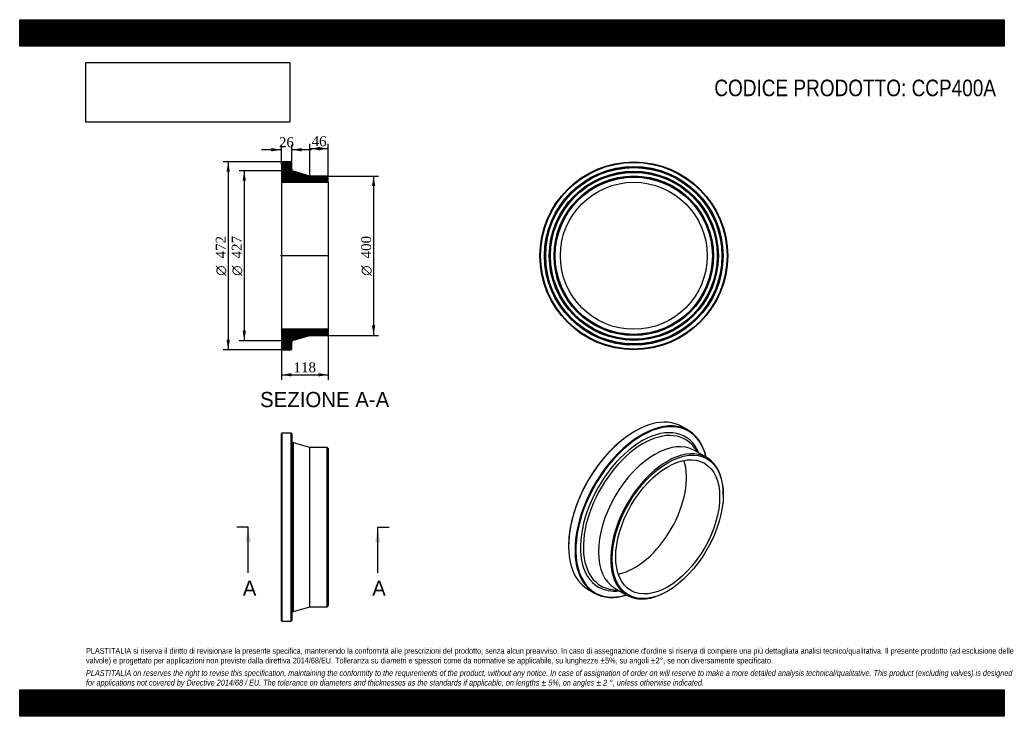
# Model space of a CAD drawing. Header units: millimetres. Extents: x 0 to 2475, y 0 to 1750.
import ezdxf
from ezdxf.enums import TextEntityAlignment as Align
from ezdxf.lldxf.tags import DXFTag

# ---------------------------------------------------------------- set-up
doc = ezdxf.new("R2010")
doc.units = ezdxf.units.MM
doc.header["$LTSCALE"] = 8.333333
for name, color, linetype in [('CCP400A', 7, 'Continuous'), ('Default', 7, 'Continuous'), ('DV4_Default', 7, 'Continuous')]:
    doc.layers.add(name, color=color, linetype=linetype)
doc.styles.add('SEACAD_Solid_Edge_ANSI', font='seans.ttf')
doc.styles.add('SEACAD_Solid_Edge_ANSI1_Symbols', font='semeca1.ttf')
doc.styles.add('SEACAD_Times_New_Roman', font='times.ttf')
tags = doc.linetypes.add('CENTER2', pattern=[28.575, 19.05, -3.175, 3.175, -3.175]).pattern_tags.tags
tags[10:11] = [DXFTag(74, 4), DXFTag(75, 0), DXFTag(340, '0'), DXFTag(46, 0.0), DXFTag(50, 0.0), DXFTag(44, 0.0), DXFTag(45, 0.0)]
tags[8:9] = [DXFTag(74, 4), DXFTag(75, 0), DXFTag(340, '0'), DXFTag(46, 0.0), DXFTag(50, 0.0), DXFTag(44, 0.0), DXFTag(45, 0.0)]
tags[6:7] = [DXFTag(74, 4), DXFTag(75, 0), DXFTag(340, '0'), DXFTag(46, 0.0), DXFTag(50, 0.0), DXFTag(44, 0.0), DXFTag(45, 0.0)]
tags[4:5] = [DXFTag(74, 4), DXFTag(75, 0), DXFTag(340, '0'), DXFTag(46, 0.0), DXFTag(50, 0.0), DXFTag(44, 0.0), DXFTag(45, 0.0)]
doc.dimstyles.new('ANSImm', dxfattribs={"dimtxt": 25, "dimasz": 25, "dimexe": 12.5, "dimexo": 0, "dimgap": 6.25, "dimtad": 1, "dimdsep": 46, "dimtxsty": 'SEACAD_Times_New_Roman', "dimblk1": '_SE_FILLED', "dimblk2": '_SE_FILLED', "dimsah": 1, "dimcen": 12.5, "dimazin": 0, "dimtfac": 0.85, "dimtdec": 3, "dimtofl": 0, "dimtmove": 0, "dimatfit": 3, "dimfxl": 1, "dimarcsym": 0})
picture_1 = doc.add_image_def('image1.jpg', size_in_pixel=(4302, 1260))

# ---------------------------------------------------------------- blocks, each defined once
blk = doc.blocks.new('SE')
at = {"layer": 'CCP400A', "color": 7, "linetype": 'Continuous'}
for p, q in [((659.2, 711.2), (657.7, 709.7)), ((657.7, 240.7), (657.7, 709.7)), ((659.2, 711.2), (659.2, 239.2)), ((682.2, 711.2), (659.2, 711.2)), ((682.2, 239.2), (682.2, 711.2)), ((683.7, 709.7), (682.2, 711.2)), ((683.7, 709.7), (683.7, 240.7)), ((688, 263), (688, 687.4)), ((729.7, 675.2), (688, 687.4)), ((729.7, 275.2), (729.7, 675.2)), ((773.2, 675.2), (729.7, 675.2)), ((773.2, 275.2), (773.2, 675.2)), ((775.7, 672.7), (773.2, 675.2)), ((775.7, 672.7), (775.7, 277.7)), ((688, 263), (729.7, 275.2)), ((729.7, 275.2), (773.2, 275.2)), ((773.2, 275.2), (775.7, 277.7)), ((657.7, 240.7), (659.2, 239.2)), ((659.2, 239.2), (682.2, 239.2)), ((682.2, 239.2), (683.7, 240.7))]:
    blk.add_line(p, q, dxfattribs=at)
for centre, start, end in [((689.7, 693.2), 180, 253.6442), ((689.7, 257.2), 106.3558, 180)]:
    blk.add_arc(centre, 6, start, end, dxfattribs=at)
blk = doc.blocks.new('SE1')
at = {"layer": 'CCP400A', "color": 7, "linetype": 'Continuous'}
for p, q in [((1680.8, 718.5), (1664.5, 727.9)), ((1546.5, 716.2), (1545.5, 715.6)), ((1706.9, 661.9), (1692.7, 678.8)), ((1727.1, 650.2), (1696.4, 667.9)), ((1768.5, 556.6), (1768.5, 558.6)), ((1379.6, 428.4), (1379.6, 427.2)), ((1428.5, 319.1), (1444.8, 309.7)), ((1485.1, 319.2), (1506.9, 315.5)), ((1496.4, 321.5), (1527.1, 303.8)), ((1627.1, 313.7), (1628.9, 314.7))]:
    blk.add_line(p, q, dxfattribs=at)
for centre, major_axis, start_param, end_param in [((1546.5, 523.5), (118, 204.4), 0, 3.141593), ((1562.8, 514.1), (-118, -204.4), 2.581974, 6.283185), ((1563.8, 513.5), (117.2, 203.1), 0, 3.690915), ((1563.8, 513.5), (-109, -188.8), 2.732455, 6.283185), ((1545.5, 524.1), (-117.2, -203.1), 3.926991, 5.497787), ((1566.9, 511.7), (-106.1, -183.8), 2.974146, 6.283185), ((1563.8, 513.5), (117.2, 203.1), 5.733863, 6.283185), ((1596.4, 494.7), (-100, -173.2), 3.141593, 6.283185), ((1627.1, 477), (-100, -173.2), 2.356194, 6.283185), ((1566.9, 511.7), (-106.1, -183.8), -3.350632, -3.309039), ((1545.5, 524.1), (-92.3, -160), 0.468728, 2.672864), ((1563.8, 513.5), (-109, -188.8), 0, 0.409138), ((1566.9, 511.7), (-106.1, -183.8), 0, 0.165315), ((1562.8, 514.1), (-118, -204.4), 0, 0.559619), ((1566.9, 511.7), (-106.1, -183.8), 0.165315, 0.20904), ((1627.1, 477), (-100, -173.2), 0, 0.785398)]:
    blk.add_ellipse(centre, major_axis=major_axis, ratio=0.57735, start_param=start_param, end_param=end_param, dxfattribs=at)
for major_axis in [(98.8, 171), (-92.3, -160)]:
    blk.add_ellipse((1628.9, 475.9), major_axis=major_axis, ratio=0.57735, dxfattribs=at)
blk = doc.blocks.new('SE2')
at = {"layer": 'CCP400A', "color": 7, "linetype": 'Continuous'}
for radius in [236, 234.5, 224.5, 223, 221.5, 212.5, 211, 209.5, 200.5, 199, 197.5, 184.7]:
    blk.add_circle((1543.7, 1156.9), radius, dxfattribs=at)
blk = doc.blocks.new('SE4')
at = {"color": 7, "linetype": 'Continuous', "style": 'SEACAD_Solid_Edge_ANSI'}
blk.add_text('A', height=38.3, dxfattribs=at).set_placement((560.8, 341), align=Align.TOP_LEFT)
blk = doc.blocks.new('SE5')
at = {"color": 7, "linetype": 'Continuous', "style": 'SEACAD_Solid_Edge_ANSI'}
blk.add_text('A', height=38.3, dxfattribs=at).set_placement((886.1, 341), align=Align.TOP_LEFT)
blk = doc.blocks.new('SEANNOT_GROUP')
at = {"linetype": 'Continuous'}
blk.add_hatch(color=7, dxfattribs=at).paths.add_polyline_path([(581, 436.9), (574.6, 475.2), (568.2, 436.9)])
at = {"color": 7, "linetype": 'Continuous'}
blk.add_lwpolyline([(574.6, 360.2), (574.6, 475.2)], dxfattribs=at)
blk = doc.blocks.new('SEANNOT_GROUP1')
at = {"linetype": 'Continuous'}
blk.add_hatch(color=7, dxfattribs=at).paths.add_polyline_path([(906.3, 436.9), (899.9, 475.2), (893.5, 436.9)])
at = {"color": 7, "linetype": 'Continuous'}
blk.add_lwpolyline([(899.9, 360.2), (899.9, 475.2)], dxfattribs=at)
blk = doc.blocks.new('SE3')
at = {"layer": 'Default', "color": 7, "linetype": 'CENTER2'}
for p, q in [((574.6, 475.2), (545.8, 475.2)), ((899.9, 475.2), (928.7, 475.2))]:
    blk.add_line(p, q, dxfattribs=at)
at = {"layer": 'Default', "color": 7, "linetype": 'CENTER2', "const_width": 0.0001}
blk.add_lwpolyline([(574.6, 475.2), (899.9, 475.2)], dxfattribs=at)
at = {"layer": 'Default'}
for name in ['SEANNOT_GROUP', 'SEANNOT_GROUP1', 'SE4', 'SE5']:
    blk.add_blockref(name, (0, 0), dxfattribs=at)
blk = doc.blocks.new('SE6')
at = {"layer": 'CCP400A', "linetype": 'Continuous'}
h = blk.add_hatch(dxfattribs=at)
h.set_pattern_fill('LINE', scale=0.629921, angle=45, style=0)
edge = h.paths.add_edge_path()
edge.add_line((773.2, 1356.9), (729.7, 1356.9))
edge.add_line((729.7, 1356.9), (688, 1369.1))
edge.add_arc((689.7, 1374.9), 6, 180, 253.6442, ccw=False)
edge.add_line((683.7, 1374.9), (683.7, 1391.4))
edge.add_line((683.7, 1391.4), (682.2, 1392.9))
edge.add_line((682.2, 1392.9), (659.2, 1392.9))
edge.add_line((659.2, 1392.9), (657.7, 1391.4))
edge.add_line((657.7, 1391.4), (657.7, 1381.4))
edge.add_line((657.7, 1381.4), (658.8, 1379.9))
edge.add_line((658.8, 1379.9), (657.7, 1378.4))
edge.add_line((657.7, 1378.4), (657.7, 1369.4))
edge.add_line((657.7, 1369.4), (658.8, 1367.9))
edge.add_line((658.8, 1367.9), (657.7, 1366.4))
edge.add_line((657.7, 1366.4), (657.7, 1357.4))
edge.add_line((657.7, 1357.4), (658.8, 1355.9))
edge.add_line((658.8, 1355.9), (657.7, 1354.4))
edge.add_line((657.7, 1354.4), (657.7, 1341.6))
edge.add_line((657.7, 1341.6), (775.7, 1341.6))
edge.add_line((775.7, 1341.6), (775.7, 1354.4))
edge.add_line((775.7, 1354.4), (773.2, 1356.9))
h = blk.add_hatch(dxfattribs=at)
h.set_pattern_fill('LINE', scale=0.629921, angle=45, style=0)
edge = h.paths.add_edge_path()
edge.add_line((775.7, 959.4), (775.7, 972.2))
edge.add_line((775.7, 972.2), (657.7, 972.2))
edge.add_line((657.7, 972.2), (657.7, 959.4))
edge.add_line((657.7, 959.4), (658.8, 957.9))
edge.add_line((658.8, 957.9), (657.7, 956.4))
edge.add_line((657.7, 956.4), (657.7, 947.4))
edge.add_line((657.7, 947.4), (658.8, 945.9))
edge.add_line((658.8, 945.9), (657.7, 944.4))
edge.add_line((657.7, 944.4), (657.7, 935.4))
edge.add_line((657.7, 935.4), (658.8, 933.9))
edge.add_line((658.8, 933.9), (657.7, 932.4))
edge.add_line((657.7, 932.4), (657.7, 922.4))
edge.add_line((657.7, 922.4), (659.2, 920.9))
edge.add_line((659.2, 920.9), (682.2, 920.9))
edge.add_line((682.2, 920.9), (683.7, 922.4))
edge.add_line((683.7, 922.4), (683.7, 938.9))
edge.add_arc((689.7, 938.9), 6, 106.3558, 180, ccw=False)
edge.add_line((688, 944.7), (729.7, 956.9))
edge.add_line((729.7, 956.9), (773.2, 956.9))
edge.add_line((773.2, 956.9), (775.7, 959.4))
at = {"layer": 'CCP400A', "color": 7, "linetype": 'Continuous'}
for p, q in [((657.7, 1391.4), (659.2, 1392.9)), ((657.7, 1391.4), (657.7, 1381.4)), ((682.2, 1392.9), (659.2, 1392.9)), ((682.2, 1392.9), (683.7, 1391.4)), ((683.7, 1374.9), (683.7, 1391.4)), ((657.7, 1381.4), (657.7, 1378.4)), ((657.7, 1381.4), (658.8, 1379.9)), ((658.8, 1379.9), (657.7, 1378.4)), ((657.7, 1378.4), (657.7, 1369.4)), ((657.7, 1369.4), (657.7, 1366.4)), ((657.7, 1369.4), (658.8, 1367.9)), ((658.8, 1367.9), (657.7, 1366.4)), ((657.7, 1366.4), (657.7, 1357.4)), ((729.7, 1356.9), (688, 1369.1)), ((657.7, 1357.4), (657.7, 1354.4)), ((657.7, 1357.4), (658.8, 1355.9)), ((658.8, 1355.9), (657.7, 1354.4)), ((657.7, 1354.4), (657.7, 1341.6)), ((657.7, 1341.6), (657.7, 972.2)), ((657.7, 1341.6), (775.7, 1341.6)), ((773.2, 1356.9), (729.7, 1356.9)), ((773.2, 1356.9), (775.7, 1354.4)), ((775.7, 1341.6), (775.7, 1354.4)), ((775.7, 1341.6), (775.7, 972.2)), ((775.7, 972.2), (657.7, 972.2)), ((657.7, 972.2), (657.7, 959.4)), ((775.7, 959.4), (775.7, 972.2)), ((657.7, 959.4), (657.7, 956.4)), ((657.7, 959.4), (658.8, 957.9)), ((658.8, 957.9), (657.7, 956.4)), ((657.7, 956.4), (657.7, 947.4)), ((657.7, 947.4), (657.7, 944.4)), ((657.7, 947.4), (658.8, 945.9)), ((658.8, 945.9), (657.7, 944.4)), ((657.7, 944.4), (657.7, 935.4)), ((688, 944.7), (729.7, 956.9)), ((729.7, 956.9), (773.2, 956.9)), ((775.7, 959.4), (773.2, 956.9)), ((657.7, 935.4), (657.7, 932.4)), ((657.7, 935.4), (658.8, 933.9)), ((658.8, 933.9), (657.7, 932.4)), ((657.7, 932.4), (657.7, 922.4)), ((659.2, 920.9), (657.7, 922.4)), ((659.2, 920.9), (682.2, 920.9)), ((683.7, 922.4), (682.2, 920.9)), ((683.7, 922.4), (683.7, 938.9))]:
    blk.add_line(p, q, dxfattribs=at)
for centre, start, end in [((689.7, 1374.9), 180, 253.6442), ((689.7, 938.9), 106.3558, 180)]:
    blk.add_arc(centre, 6, start, end, dxfattribs=at)
at = {"layer": 'DV4_Default', "color": 7, "linetype": 'CENTER2'}
for p, q in [((683.7, 1374.9), (683.7, 1370.4)), ((688, 1369.1), (683.7, 1370.4)), ((777.4, 1156.9), (655.9, 1156.9)), ((688, 944.7), (683.7, 943.4)), ((683.7, 938.9), (683.7, 943.4))]:
    blk.add_line(p, q, dxfattribs=at)
blk = doc.blocks.new('GDimGGroup')
at = {"layer": 'Default', "linetype": 'Continuous'}
for points in [[(520, 1367.9), (528.3, 1367.9), (524.1, 1392.9)], [(520, 945.9), (524.1, 920.9), (528.3, 945.9)]]:
    blk.add_hatch(color=7, dxfattribs=at).paths.add_polyline_path(points)
at = {"layer": 'Default', "color": 7, "linetype": 'Continuous'}
for p, q in [((670.7, 1392.9), (511.6, 1392.9)), ((524.1, 1392.9), (524.1, 920.9)), ((670.7, 920.9), (511.6, 920.9))]:
    blk.add_line(p, q, dxfattribs=at)
for s, style, p in [('472', 'SEACAD_Times_New_Roman', (492.9, 1150.2)), ('O', 'SEACAD_Solid_Edge_ANSI1_Symbols', (492.9, 1106.7))]:
    blk.add_text(s, height=25, rotation=90, dxfattribs=dict(at, style=style)).set_placement(p, align=Align.TOP_LEFT)
blk = doc.blocks.new('GDimGGroup1')
at = {"layer": 'Default', "linetype": 'Continuous'}
for points in [[(560.3, 1345.4), (568.6, 1345.4), (564.5, 1370.4)], [(560.3, 968.4), (564.5, 943.4), (568.6, 968.4)]]:
    blk.add_hatch(color=7, dxfattribs=at).paths.add_polyline_path(points)
at = {"layer": 'Default', "color": 7, "linetype": 'Continuous'}
for p, q in [((683.7, 1370.4), (552, 1370.4)), ((564.5, 1370.4), (564.5, 943.4)), ((683.7, 943.4), (552, 943.4))]:
    blk.add_line(p, q, dxfattribs=at)
for s, style, p in [('427', 'SEACAD_Times_New_Roman', (533.2, 1150.2)), ('O', 'SEACAD_Solid_Edge_ANSI1_Symbols', (533.2, 1106.7))]:
    blk.add_text(s, height=25, rotation=90, dxfattribs=dict(at, style=style)).set_placement(p, align=Align.TOP_LEFT)
blk = doc.blocks.new('GDimGGroup2')
at = {"layer": 'Default', "linetype": 'Continuous'}
for points in [[(893.8, 1331.9), (889.6, 1356.9), (885.4, 1331.9)], [(893.8, 981.9), (885.4, 981.9), (889.6, 956.9)]]:
    blk.add_hatch(color=7, dxfattribs=at).paths.add_polyline_path(points)
at = {"layer": 'Default', "color": 7, "linetype": 'Continuous'}
for p, q in [((773.2, 1356.9), (902.1, 1356.9)), ((889.6, 1356.9), (889.6, 956.9)), ((773.2, 956.9), (902.1, 956.9))]:
    blk.add_line(p, q, dxfattribs=at)
for s, style, p in [('400', 'SEACAD_Times_New_Roman', (858.3, 1150.2)), ('O', 'SEACAD_Solid_Edge_ANSI1_Symbols', (858.3, 1106.7))]:
    blk.add_text(s, height=25, rotation=90, dxfattribs=dict(at, style=style)).set_placement(p, align=Align.TOP_LEFT)
blk = doc.blocks.new('DMBLK61')
at = {"layer": 'Default', "linetype": 'Continuous'}
for points in [[(682.7, 853.7), (682.7, 862.1), (657.7, 857.9)], [(750.7, 853.7), (775.7, 857.9), (750.7, 862.1)]]:
    blk.add_hatch(color=7, dxfattribs=at).paths.add_polyline_path(points)
at = {"layer": 'Default', "color": 7, "linetype": 'Continuous'}
for p, q in [((657.7, 972.2), (657.7, 845.4)), ((775.7, 972.2), (775.7, 845.4)), ((657.7, 857.9), (775.7, 857.9))]:
    blk.add_line(p, q, dxfattribs=at)
at = {"layer": 'Default', "color": 7, "linetype": 'Continuous', "style": 'SEACAD_Times_New_Roman'}
blk.add_text('118', height=25, dxfattribs=at).set_placement((688.2, 889.2), align=Align.TOP_LEFT)
blk = doc.blocks.new('_SE_FILLED')
at = {"color": 0}
blk.add_line((0, 0), (-1, 0), dxfattribs=at)
blk.add_solid([(0, 0), (-1, -0.1665), (-1, 0.1665), (0, 0)], dxfattribs=at)
blk = doc.blocks.new('DMBLK62')
at = {"layer": 'Default', "linetype": 'Continuous'}
for points in [[(632.7, 1427.6), (632.7, 1419.2), (657.7, 1423.4)], [(708.7, 1427.6), (683.7, 1423.4), (708.7, 1419.2)]]:
    blk.add_hatch(color=7, dxfattribs=at).paths.add_polyline_path(points)
at = {"layer": 'Default', "color": 7, "linetype": 'Continuous'}
for p, q in [((657.7, 1386.4), (657.7, 1435.9)), ((683.7, 1383.2), (683.7, 1435.9)), ((657.7, 1423.4), (607.7, 1423.4)), ((733.7, 1423.4), (683.7, 1423.4))]:
    blk.add_line(p, q, dxfattribs=at)
at = {"layer": 'Default', "color": 7, "linetype": 'Continuous', "style": 'SEACAD_Times_New_Roman'}
blk.add_text('26', height=25, dxfattribs=at).set_placement((651.7, 1454.7), align=Align.TOP_LEFT)
blk = doc.blocks.new('DMBLK63')
at = {"layer": 'Default', "linetype": 'Continuous'}
for points in [[(754.7, 1430.2), (729.7, 1426), (754.7, 1421.9)], [(750.7, 1430.2), (750.7, 1421.9), (775.7, 1426)]]:
    blk.add_hatch(color=7, dxfattribs=at).paths.add_polyline_path(points)
at = {"layer": 'Default', "color": 7, "linetype": 'Continuous'}
for p, q in [((729.7, 1356.9), (729.7, 1438.5)), ((775.7, 1341.6), (775.7, 1438.5)), ((775.7, 1426), (729.7, 1426))]:
    blk.add_line(p, q, dxfattribs=at)
at = {"layer": 'Default', "color": 7, "linetype": 'Continuous', "style": 'SEACAD_Times_New_Roman'}
blk.add_text('46', height=25, dxfattribs=at).set_placement((733.7, 1457.3), align=Align.TOP_LEFT)

msp = doc.modelspace()

# ---------------------------------------------------------------- hatches: boundary and pattern name
at = {"layer": 'Default', "linetype": 'Continuous'}
h = msp.add_hatch(dxfattribs=at)
h.set_pattern_fill('LINE', scale=0.629921, angle=45, style=0)
h.paths.add_polyline_path([(2475, 1683.333), (2475, 1750), (0, 1750), (0, 1683.333)])
for points in [[(2475, 1683.333), (2475, 1750), (0, 1750), (0, 1683.333)], [(2475, 0), (2475, 66.667), (0, 66.667), (0, 0)]]:
    msp.add_hatch(color=7, dxfattribs=at).paths.add_polyline_path(points)
h = msp.add_hatch(dxfattribs=at)
h.set_pattern_fill('LINE', scale=0.629921, angle=45, style=0)
h.paths.add_polyline_path([(2475, 0), (2475, 66.667), (0, 66.667), (0, 0)])

# ---------------------------------------------------------------- linework, layer by layer
at = {"layer": 'Default', "color": 7, "linetype": 'Continuous'}
for p, q in [((0, 1750), (2475, 1750)), ((0, 1683.333), (0, 1750)), ((2475, 1750), (2475, 1683.333)), ((2475, 1683.333), (0, 1683.333)), ((0, 66.667), (2475, 66.667)), ((0, 0), (0, 66.667)), ((2475, 66.667), (2475, 0)), ((2475, 0), (0, 0))]:
    msp.add_line(p, q, dxfattribs=at)

# ---------------------------------------------------------------- block references
at = {"layer": 'Default'}
for name in ['GDimGGroup', 'SE6', 'SE2', 'GDimGGroup1', 'GDimGGroup2', 'SE1', 'SE', 'SE3']:
    msp.add_blockref(name, (0, 0), dxfattribs=at)

# ---------------------------------------------------------------- texts
at = {"layer": 'Default', "color": 7, "linetype": 'Continuous', "style": 'SEACAD_Solid_Edge_ANSI'}
msp.add_text('SEZIONE A-A', height=38.33333, dxfattribs=at).set_placement((604.26, 814.947), align=Align.TOP_LEFT)
at = {"layer": 'Default', "attachment_point": 1}
for s, insert, char_height, width in [('{\\fArial Narrow|b0||i0||c0|p34;\\C7;\\H41.66666667;\\W1.;CODICE PRODOTTO: CCP400A}', (1746.066, 1599.451), 41.66667, 709.67811), ("{\\fArial Narrow|b0||i0||c0|p34;\\C7;\\H14.58333333;\\W1.;PLASTITALIA si riserva il diritto di revisionare la presente specifica, mantenendo la conformità alle prescrizioni del prodotto, senza alcun preavviso. In caso di assegnazione d'ordine si riserva di compiere una più dettagliata analisi tecnico/qualitativa. Il presente prodotto (ad esclusione delle \\P}{\\fArial Narrow|b0||i0||c0|p34;\\C7;\\H14.58333333;\\W1.;valvole) è progettato per applicazioni non previste dalla direttiva 2014/68/EU. Tolleranza su diametri e spessori come da normative se applicabile, su lunghezze ±5%, su angoli ±2°, se non diversamente specificato.\\P}{\\fArial Narrow|b0||i0||c0|p34;\\C7;\\H4.166666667;\\W1.;   \\P}{\\fArial Narrow|b0||i1||c0|p34;\\C7;\\H14.58333333;\\W1.;PLASTITALIA on reserves the right to revise this specification, maintaining the conformity to the requirements of the product, without any notice. In case of assignation of order on will reserve to make a more detailed analysis technical/qualitative. This product (excluding valves) is designed \\P}{\\fArial Narrow|b0||i1||c0|p34;\\C7;\\H14.58333333;\\W1.;for applications not covered by Directive 2014/68 / EU. The tolerance on diameters and thicknesses as the standards if applicable, on lengths ± 5%, on angles ± 2 °, unless otherwise indicated.\\P}", (166.667, 171.686), 14.583333, 2141.66667)]:
    msp.add_mtext(s, dxfattribs=dict(at, insert=insert, char_height=char_height, width=width))

# ---------------------------------------------------------------- dimensions: what is measured, and where the dimension line sits
at = {"layer": 'Default', "color": 7, "linetype": 'Continuous'}
for base, p1, p2, picture, middle in [((657.681, 1423.402), (683.681, 1383.155), (657.681, 1386.409), 'DMBLK62', (670.681, 1423.402)), ((729.681, 1426.018), (775.681, 1341.609), (729.681, 1356.909), 'DMBLK63', (752.681, 1426.018))]:
    dim = msp.add_linear_dim(base=base, p1=p1, p2=p2, text='\\A1;<>', dimstyle='ANSImm', dxfattribs=at)
    dim.commit()
    dim.dimension.update_dxf_attribs({"geometry": picture, "text_midpoint": middle, "dimtype": 160})
dim = msp.add_linear_dim(base=(657.681, 857.901), p1=(657.681, 972.209), p2=(775.681, 972.209), angle=0, text='\\A1;<>', dimstyle='ANSImm', dxfattribs=at)
dim.commit()
dim.dimension.update_dxf_attribs({"geometry": 'DMBLK61', "text_midpoint": (716.681, 857.901), "dimtype": 161})

# ---------------------------------------------------------------- pictures from other files: only their frames are drawn
image = msp.add_image(picture_1, insert=(166.667, 1492.526), size_in_units=(512.143, 150))
image.dxf.flags = 7

doc.saveas('drawing.dxf')
